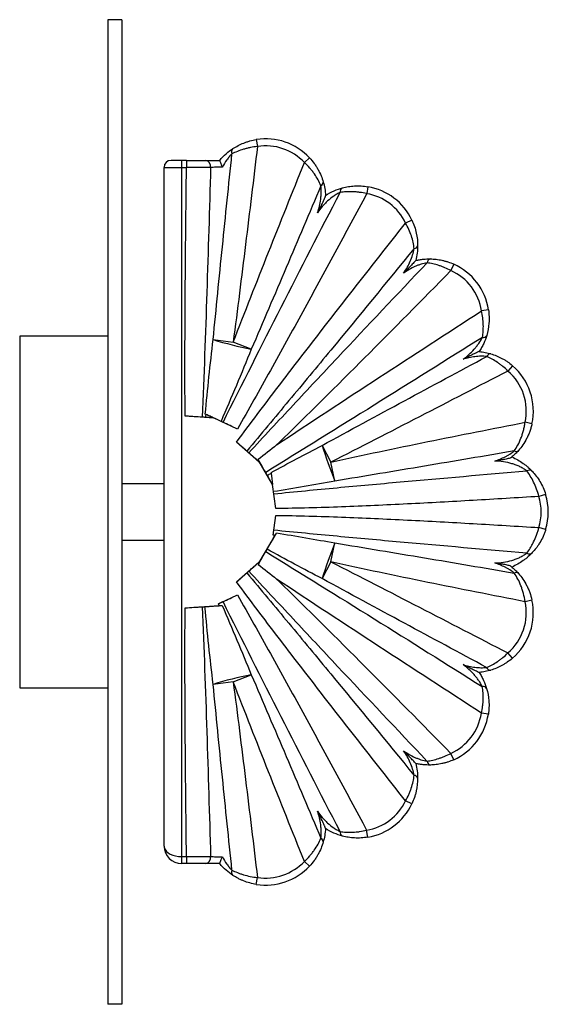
# Paper-space layout '_Izquierda' of a CAD drawing. Header units: millimetres. Extents: x 75 to 225, y -142 to 138.
import ezdxf

# ---------------------------------------------------------------- set-up
doc = ezdxf.new("R2010")
doc.units = ezdxf.units.MM

psp = doc.layouts.new('_Izquierda')

# ---------------------------------------------------------------- linework, layer by layer
at = {"color": 7, "linetype": 'Continuous', "lineweight": 25}
for p, q in [((100, 138.08), (100, -141.92)), ((104, 138.08), (100, 138.08)), ((104, 138.08), (104, -141.92)), ((142.22, 103.99), (142.54, 102.02)), ((122.37, 98.08), (118, 98.08)), ((121, 98.08), (121, -101.92)), ((122.37, 98.08), (122.37, 96.08)), ((127.87, 98.08), (131.84, 98.08)), ((157.33, 98.8), (155.87, 97.44)), ((116, 96.08), (122.37, 96.08)), ((116, -96.92), (116, 96.08)), ((173.92, 90.58), (173.58, 88.61)), ((186.43, 81.09), (184.62, 80.23)), ((198.33, 68.56), (197.51, 66.74)), ((208.17, 55.58), (206.19, 55.28)), ((100, 48.08), (75, 48.08)), ((75, 48.08), (75, -51.92)), ((129.96, 47.11), (135.65, 46.37)), ((140.79, 44.37), (135.65, 46.37)), ((215.01, 39.69), (213.71, 38.18)), ((130.1, 24.82), (121.99, 25.35)), ((127.93, 25.84), (127.72, 25.94)), ((136.85, 21.66), (130.1, 24.82)), ((130.1, 24.82), (130.1, 24.82)), ((220.54, 23.16), (218.59, 23.59)), ((142.98, 12.36), (136.62, 17.95)), ((160.93, 17.03), (163.36, 12.25)), ((143.06, 12.44), (142.98, 12.36)), ((146.86, 5.91), (143.06, 12.44)), ((164.56, 6.89), (163.36, 12.25)), ((146.42, 9.29), (146.44, 9.11)), ((116, 6.08), (104, 6.08)), ((146.86, 5.91), (146.86, 5.92)), ((147.74, -0.94), (146.86, 5.91)), ((224.41, 3.1), (222.5, 2.51)), ((147.02, -8.51), (147.74, -2.9)), ((224.41, -6.93), (222.5, -6.34)), ((104, -9.92), (116, -9.92)), ((143.06, -16.27), (147.53, -8.59)), ((163.36, -16.08), (164.56, -10.72)), ((136.62, -21.79), (142.98, -16.19)), ((142.98, -16.19), (143.06, -16.27)), ((163.36, -16.08), (160.93, -20.86)), ((131.46, -28.01), (136.85, -25.49)), ((220.53, -26.99), (218.57, -27.42)), ((121.99, -29.19), (131.68, -28.55)), ((131.68, -28.55), (131.46, -28.01)), ((214.99, -43.52), (213.69, -42)), ((135.65, -50.2), (129.96, -50.94)), ((135.65, -50.2), (140.79, -48.21)), ((75, -51.92), (100, -51.92)), ((208.14, -59.4), (206.17, -59.1)), ((198.31, -72.37), (197.49, -70.55)), ((186.41, -84.9), (184.61, -84.05)), ((173.91, -94.39), (173.57, -92.42)), ((121, -99.92), (122.37, -99.92)), ((122.37, -99.92), (122.37, -101.92)), ((122.37, -101.92), (121, -101.92)), ((131.84, -101.92), (127.87, -101.92)), ((157.33, -102.63), (155.87, -101.26)), ((142.22, -107.82), (142.54, -105.85)), ((104, -141.92), (100, -141.92))]:
    psp.add_line(p, q, dxfattribs=at)
at = {"color": 7, "linetype": 'Continuous', "lineweight": 25, "flags": 128}
for points in [[(147.53, -8.59), (147.29, -8.55), (147.02, -8.51)], [(131.68, -28.55), (131.67, -28.55), (131.69, -28.55), (131.76, -28.55), (131.86, -28.54), (131.99, -28.54), (132.15, -28.53), (132.34, -28.51), (132.54, -28.5)], [(116, -96.92), (116.08, -97.44), (116.3, -97.94), (116.67, -98.42), (117.17, -98.84), (117.79, -99.21), (118.5, -99.51), (119.29, -99.74), (120.13, -99.87), (121, -99.92)]]:
    psp.add_lwpolyline(points, dxfattribs=at)
at = {"color": 7, "linetype": 'Continuous', "lineweight": 25}
for centre, radius, start, end in [((144.9, 87.21), 17, 43.005, 99.0675), ((136.49, 100.47), 1.31, 133.7247, 205.1744), ((144.9, 87.21), 15, 43.005, 99.0675), ((118, 96.08), 2, 90, 180), ((127.48, 96.34), 1.78, 351.1028, 77.3943), ((160.13, 91.86), 1.1, 293.8981, 2.7631), ((167.27, 89.12), 1.26, 116.2968, 187.1766), ((171.06, 73.82), 17, 25.3145, 80.3342), ((171.06, 73.82), 15, 25.3145, 80.3342), ((187, 74.11), 1.12, 273.6872, 342.9898), ((191.98, 68.84), 1.25, 103.6427, 175.0715), ((191.36, 53.05), 17, 8.5435, 65.7908), ((191.36, 53.05), 15, 8.5435, 65.7908), ((206.69, 48.88), 1.15, 258.2382, 328.174), ((162.39, 152.93), 110.68, 252.9625, 258.749), ((208.81, 41.86), 1.21, 87.9903, 158.8035), ((203.93, 26.8), 17, 347.6476, 49.3394), ((203.93, 26.8), 15, 347.6476, 49.3394), ((268.3, 49.73), 112.25, 196.9371, 202.4363), ((215.99, 16.43), 1.11, 242.8387, 309.5262), ((219.76, 8.59), 1.37, 50.2849, 120.1433), ((208.17, -1.92), 17, 342.8404, 17.1481), ((208.17, -1.92), 15, 342.8404, 17.1481), ((135.03, -0.48), 14.91, 327.0138, 330.372), ((268.3, -53.56), 112.25, 157.563, 163.0622), ((219.76, -12.43), 1.37, 239.8463, 309.7003), ((215.99, -20.27), 1.11, 50.4141, 117.111), ((203.92, -30.62), 15, 310.6461, 12.3186), ((203.92, -30.62), 17, 310.6461, 12.3186), ((208.79, -45.69), 1.21, 201.1767, 271.9859), ((162.38, -156.76), 110.68, 101.2502, 107.0368), ((206.67, -52.71), 1.15, 31.7986, 101.7402), ((191.33, -56.87), 15, 294.2209, 351.4405), ((191.33, -56.87), 17, 294.2209, 351.4405), ((191.96, -72.65), 1.25, 184.9405, 256.3741), ((186.98, -77.93), 1.12, 17.0246, 86.325), ((171.05, -77.63), 15, 279.6883, 334.6918), ((171.05, -77.63), 17, 279.6883, 334.6918), ((160.13, -95.69), 1.1, 357.2458, 66.1098), ((167.26, -92.94), 1.26, 172.8472, 243.7359), ((121, -96.92), 5, 180, 270), ((127.48, -100.18), 1.78, 282.6057, 8.8968), ((144.9, -91.03), 17, 260.9436, 316.9992), ((144.9, -91.03), 15, 260.9436, 316.9992), ((136.49, -104.3), 1.31, 154.8364, 226.2906)]:
    psp.add_arc(centre, radius, start, end, dxfattribs=at)
for points, knots in [([(135.58, 101.42), (136.03, 101.72), (136.51, 102), (137.53, 102.53), (138.06, 102.78), (138.91, 103.12), (139.2, 103.22), (139.78, 103.42), (140.08, 103.51), (140.98, 103.76), (141.59, 103.89), (142.22, 103.99)], [0, 0, 0, 0, 0.25, 0.25, 0.5, 0.5, 0.625, 0.625, 0.75, 0.75, 1, 1, 1, 1]), ([(131.84, 98.08), (132.4, 98.76), (133.02, 99.39), (134.3, 100.52), (134.95, 101.01), (135.58, 101.42)], [0, 0, 0, 0, 0.5, 0.5, 1, 1, 1, 1]), ([(142.54, 102.02), (141.85, 101.95), (141.18, 101.84), (140.2, 101.65), (139.87, 101.57), (139.23, 101.42), (138.92, 101.33), (137.99, 101.05), (137.41, 100.85), (136.3, 100.4), (135.78, 100.16), (135.3, 99.92)], [0, 0, 0, 0, 0.25, 0.25, 0.375, 0.375, 0.5, 0.5, 0.75, 0.75, 1, 1, 1, 1]), ([(142.54, 102.02), (141.43, 92.74), (140.3, 83.46), (138.02, 64.91), (136.85, 55.64), (135.65, 46.37)], [0, 0, 0, 0, 0.5, 0.5, 1, 1, 1, 1]), ([(122.37, 98.08), (122.88, 98.08), (123.39, 98.08), (124.38, 98.08), (124.86, 98.08), (125.81, 98.08), (126.7, 98.08), (127.5, 98.08), (127.87, 98.08)], [0, 0, 0, 0, 0.25, 0.25, 0.5, 0.5, 0.75, 1, 1, 1, 1]), ([(129.96, 47.11), (130.82, 55.91), (131.7, 64.71), (133.48, 82.31), (134.39, 91.12), (135.3, 99.92)], [0, 0, 0, 0, 0.5, 0.5, 1, 1, 1, 1]), ([(131.84, 98.08), (131.83, 98.07), (131.83, 98.06), (131.84, 98), (131.86, 97.95), (131.91, 97.79), (131.96, 97.64), (132.1, 97.28), (132.19, 97.07), (132.37, 96.64), (132.47, 96.4), (132.57, 96.17)], [0, 0, 0, 0, 0.125, 0.125, 0.25, 0.25, 0.5, 0.5, 0.75, 0.75, 1, 1, 1, 1]), ([(135.3, 99.92), (135.05, 99.67), (134.8, 99.41), (134.3, 98.84), (134.05, 98.53), (133.36, 97.57), (132.94, 96.89), (132.57, 96.17)], [0, 0, 0, 0, 0.25, 0.25, 0.5, 0.5, 1, 1, 1, 1]), ([(157.33, 98.8), (157.81, 98.29), (158.25, 97.75), (158.86, 96.92), (159.05, 96.63), (159.42, 96.06), (159.59, 95.76), (160.08, 94.89), (160.37, 94.3), (160.86, 93.11), (161.06, 92.52), (161.24, 91.92)], [0, 0, 0, 0, 0.25, 0.25, 0.375, 0.375, 0.5, 0.5, 0.75, 0.75, 1, 1, 1, 1]), ([(121.99, 25.35), (121.95, 31.25), (121.94, 37.14), (121.96, 48.93), (121.99, 54.83), (122.11, 72.51), (122.23, 84.3), (122.37, 96.08)], [0, 0, 0, 0, 0.25, 0.25, 0.5, 0.5, 1, 1, 1, 1]), ([(129.24, 96.07), (128.78, 96.07), (127.78, 96.07), (126.67, 96.07), (125.48, 96.08), (124.88, 96.08), (123.95, 96.08), (123.64, 96.08), (123.01, 96.08), (122.69, 96.08), (122.37, 96.08)], [0, 0, 0, 0, 0.25, 0.5, 0.5, 0.75, 0.75, 0.875, 0.875, 1, 1, 1, 1]), ([(129.24, 96.07), (128.9, 84.23), (128.54, 72.39), (127.76, 48.71), (127.35, 36.88), (126.88, 25.04)], [0, 0, 0, 0, 0.5, 0.5, 1, 1, 1, 1]), ([(132.57, 96.17), (132.27, 96.16), (131.97, 96.15), (131.37, 96.13), (131.07, 96.12), (130.5, 96.1), (130.23, 96.1), (129.7, 96.08), (129.46, 96.07), (129.24, 96.07)], [0, 0, 0, 0, 0.25, 0.25, 0.5, 0.5, 0.75, 0.75, 1, 1, 1, 1]), ([(135.65, 46.37), (138.96, 54.9), (142.31, 63.42), (149.06, 80.44), (152.46, 88.94), (155.87, 97.44)], [0, 0, 0, 0, 0.5, 0.5, 1, 1, 1, 1]), ([(160.58, 90.85), (160.35, 91.42), (160.08, 91.99), (159.45, 93.11), (159.1, 93.68), (158.51, 94.52), (158.3, 94.8), (157.86, 95.35), (157.63, 95.62), (156.92, 96.43), (156.41, 96.94), (155.87, 97.44)], [0, 0, 0, 0, 0.25, 0.25, 0.5, 0.5, 0.625, 0.625, 0.75, 0.75, 1, 1, 1, 1]), ([(160.58, 90.85), (157.3, 83.1), (154.02, 75.35), (147.43, 59.85), (144.12, 52.11), (140.79, 44.37)], [0, 0, 0, 0, 0.5, 0.5, 1, 1, 1, 1]), ([(159.61, 83.16), (159.82, 83.79), (160, 84.42), (160.31, 85.71), (160.43, 86.35), (160.55, 87.33), (160.59, 87.66), (160.64, 88.31), (160.65, 88.64), (160.67, 89.61), (160.64, 90.25), (160.58, 90.85)], [0, 0, 0, 0, 0.25, 0.25, 0.5, 0.5, 0.625, 0.625, 0.75, 0.75, 1, 1, 1, 1]), ([(161.24, 91.92), (161.41, 91.33), (161.55, 90.71), (161.77, 89.43), (161.84, 88.77), (161.88, 88.09)], [0, 0, 0, 0, 0.5, 0.5, 1, 1, 1, 1]), ([(161.88, 88.12), (162.66, 88.62), (163.47, 89.05), (165.12, 89.77), (165.94, 90.05), (166.71, 90.25)], [0, 0, 0, 0, 0.5, 0.5, 1, 1, 1, 1]), ([(166.71, 90.25), (167.24, 90.39), (167.8, 90.51), (168.94, 90.7), (169.53, 90.76), (170.45, 90.81), (170.76, 90.82), (171.39, 90.82), (171.7, 90.81), (172.65, 90.76), (173.28, 90.69), (173.92, 90.58)], [0, 0, 0, 0, 0.25, 0.25, 0.5, 0.5, 0.625, 0.625, 0.75, 0.75, 1, 1, 1, 1]), ([(132.76, 23.58), (138.22, 34.52), (143.75, 45.42), (154.85, 67.21), (160.42, 78.09), (166.02, 88.97)], [0, 0, 0, 0, 0.5, 0.5, 1, 1, 1, 1]), ([(173.58, 88.61), (167.56, 77.39), (161.51, 66.2), (152.36, 49.44), (149.3, 43.86), (143.12, 32.74), (140.01, 27.18), (136.85, 21.66)], [0, 0, 0, 0, 0.5, 0.5, 0.75, 0.75, 1, 1, 1, 1]), ([(166.02, 88.97), (165.72, 88.82), (165.42, 88.66), (164.81, 88.31), (164.51, 88.12), (163.6, 87.49), (163.03, 87.03), (162.21, 86.28), (161.95, 86.02), (161.43, 85.48), (161.19, 85.21), (160.47, 84.36), (160.02, 83.78), (159.61, 83.16)], [0, 0, 0, 0, 0.125, 0.125, 0.25, 0.25, 0.5, 0.5, 0.625, 0.625, 0.75, 0.75, 1, 1, 1, 1]), ([(161.88, 88.09), (161.88, 88.07), (161.87, 88.02), (161.83, 87.9), (161.8, 87.83), (161.74, 87.66), (161.7, 87.56), (161.62, 87.37), (161.57, 87.27), (161.43, 86.95), (161.34, 86.74), (161.13, 86.3), (161.03, 86.08), (160.71, 85.41), (160.49, 84.96), (160.16, 84.29), (160.05, 84.06), (159.83, 83.61), (159.72, 83.39), (159.61, 83.16)], [0, 0, 0, 0, 0.0625, 0.0625, 0.125, 0.125, 0.1875, 0.1875, 0.25, 0.25, 0.375, 0.375, 0.5, 0.5, 0.75, 0.75, 0.875, 0.875, 1, 1, 1, 1]), ([(173.58, 88.61), (172.91, 88.76), (172.24, 88.89), (171.25, 89.02), (170.92, 89.06), (170.26, 89.12), (169.93, 89.14), (168.96, 89.18), (168.34, 89.17), (167.14, 89.11), (166.56, 89.05), (166.02, 88.97)], [0, 0, 0, 0, 0.25, 0.25, 0.375, 0.375, 0.5, 0.5, 0.75, 0.75, 1, 1, 1, 1]), ([(136.62, 17.95), (138.56, 20.59), (140.52, 23.22), (144.46, 28.46), (146.44, 31.07), (152.39, 38.89), (156.39, 44.08), (168.43, 59.62), (176.52, 69.93), (184.62, 80.23)], [0, 0, 0, 0, 0.125, 0.125, 0.25, 0.25, 0.5, 0.5, 1, 1, 1, 1]), ([(187.07, 73), (187, 73.59), (186.91, 74.18), (186.64, 75.37), (186.48, 75.97), (186.07, 77.19), (185.83, 77.82), (185.28, 79.04), (184.97, 79.64), (184.62, 80.23)], [0, 0, 0, 0, 0.25, 0.25, 0.5, 0.5, 0.75, 0.75, 1, 1, 1, 1]), ([(186.43, 81.09), (186.71, 80.49), (186.96, 79.89), (187.37, 78.66), (187.54, 78.04), (187.94, 76.19), (188.06, 74.98), (188.06, 73.79)], [0, 0, 0, 0, 0.25, 0.25, 0.5, 0.5, 1, 1, 1, 1]), ([(187.07, 73), (179.19, 63.36), (171.3, 53.74), (159.42, 39.33), (155.45, 34.54), (147.5, 24.96), (143.52, 20.18), (139.52, 15.41)], [0, 0, 0, 0, 0.5, 0.5, 0.75, 0.75, 1, 1, 1, 1]), ([(184.08, 66.01), (184.45, 66.54), (184.79, 67.09), (185.42, 68.22), (185.7, 68.79), (186.21, 69.97), (186.44, 70.58), (186.81, 71.79), (186.96, 72.4), (187.07, 73)], [0, 0, 0, 0, 0.25, 0.25, 0.5, 0.5, 0.75, 0.75, 1, 1, 1, 1]), ([(188.06, 73.79), (188.06, 73.12), (188.02, 72.43), (187.85, 71.03), (187.71, 70.32), (187.53, 69.62)], [0, 0, 0, 0, 0.5, 0.5, 1, 1, 1, 1]), ([(187.54, 69.62), (187.89, 69.7), (188.24, 69.77), (188.95, 69.89), (189.31, 69.93), (190.36, 70.04), (191.03, 70.06), (191.68, 70.05)], [0, 0, 0, 0, 0.25, 0.25, 0.5, 0.5, 1, 1, 1, 1]), ([(191.68, 70.05), (192.21, 70.04), (192.75, 70.01), (193.85, 69.88), (194.4, 69.79), (195.25, 69.61), (195.53, 69.54), (196.1, 69.38), (196.38, 69.3), (197.22, 69.02), (197.78, 68.81), (198.33, 68.56)], [0, 0, 0, 0, 0.25, 0.25, 0.5, 0.5, 0.625, 0.625, 0.75, 0.75, 1, 1, 1, 1]), ([(140.09, 14.91), (144.27, 19.44), (148.47, 23.97), (156.89, 33), (161.11, 37.5), (173.78, 51), (182.25, 59.98), (190.73, 68.95)], [0, 0, 0, 0, 0.25, 0.25, 0.5, 0.5, 1, 1, 1, 1]), ([(187.53, 69.62), (187.53, 69.6), (187.46, 69.52), (187.26, 69.3), (187.12, 69.16), (186.84, 68.86), (186.68, 68.7), (186.37, 68.37), (186.21, 68.2), (185.73, 67.7), (185.4, 67.37), (184.74, 66.69), (184.42, 66.35), (184.08, 66.01)], [0, 0, 0, 0, 0.125, 0.125, 0.25, 0.25, 0.375, 0.375, 0.5, 0.5, 0.75, 0.75, 1, 1, 1, 1]), ([(190.73, 68.95), (190.18, 68.85), (189.6, 68.71), (188.73, 68.44), (188.43, 68.34), (187.86, 68.12), (187.57, 68.01), (186.73, 67.63), (186.18, 67.34), (185.11, 66.71), (184.59, 66.37), (184.08, 66.01)], [0, 0, 0, 0, 0.25, 0.25, 0.375, 0.375, 0.5, 0.5, 0.75, 0.75, 1, 1, 1, 1]), ([(197.51, 66.74), (196.94, 67.04), (196.37, 67.31), (195.51, 67.67), (195.22, 67.79), (194.64, 68), (194.35, 68.1), (193.49, 68.38), (192.92, 68.53), (191.81, 68.78), (191.26, 68.88), (190.73, 68.95)], [0, 0, 0, 0, 0.25, 0.25, 0.375, 0.375, 0.5, 0.5, 0.75, 0.75, 1, 1, 1, 1]), ([(197.51, 66.74), (189.33, 58.41), (181.13, 50.1), (168.77, 37.69), (164.64, 33.56), (156.36, 25.35), (152.2, 21.25), (148, 17.19)], [0, 0, 0, 0, 0.5, 0.5, 0.75, 0.75, 1, 1, 1, 1]), ([(148, 17.19), (157.66, 23.6), (167.35, 29.97), (186.75, 42.65), (196.47, 48.97), (206.19, 55.28)], [0, 0, 0, 0, 0.5, 0.5, 1, 1, 1, 1]), ([(206.46, 47.75), (206.56, 48.32), (206.63, 48.9), (206.71, 50.1), (206.73, 50.72), (206.69, 51.99), (206.63, 52.65), (206.46, 53.96), (206.34, 54.62), (206.19, 55.28)], [0, 0, 0, 0, 0.25, 0.25, 0.5, 0.5, 0.75, 0.75, 1, 1, 1, 1]), ([(208.17, 55.58), (208.27, 54.94), (208.32, 54.3), (208.37, 53.04), (208.36, 52.4), (208.22, 50.55), (208, 49.39), (207.67, 48.28)], [0, 0, 0, 0, 0.25, 0.25, 0.5, 0.5, 1, 1, 1, 1]), ([(206.46, 47.75), (196.22, 41.31), (185.97, 34.89), (165.45, 22.07), (155.18, 15.69), (144.89, 9.35)], [0, 0, 0, 0, 0.5, 0.5, 1, 1, 1, 1]), ([(200.97, 41.5), (201.54, 41.92), (202.09, 42.37), (203.14, 43.32), (203.64, 43.82), (204.34, 44.61), (204.57, 44.88), (205, 45.43), (205.21, 45.72), (205.81, 46.58), (206.16, 47.17), (206.46, 47.75)], [0, 0, 0, 0, 0.25, 0.25, 0.5, 0.5, 0.625, 0.625, 0.75, 0.75, 1, 1, 1, 1]), ([(207.67, 48.28), (207.45, 47.52), (207.17, 46.75), (206.64, 45.59), (206.45, 45.21), (206.03, 44.45), (205.8, 44.08), (205.57, 43.72)], [0, 0, 0, 0, 0.5, 0.5, 0.75, 0.75, 1, 1, 1, 1]), ([(205.56, 43.72), (205.54, 43.72), (205.43, 43.68), (205.14, 43.56), (204.95, 43.48), (204.57, 43.3), (204.36, 43.2), (203.95, 43), (203.74, 42.9), (203.1, 42.58), (202.68, 42.37), (201.83, 41.93), (201.4, 41.72), (200.97, 41.5)], [0, 0, 0, 0, 0.125, 0.125, 0.25, 0.25, 0.375, 0.375, 0.5, 0.5, 0.75, 0.75, 1, 1, 1, 1]), ([(207.68, 42.3), (207.15, 42.35), (206.6, 42.38), (205.48, 42.36), (204.9, 42.32), (203.77, 42.18), (203.2, 42.08), (202.08, 41.83), (201.52, 41.67), (200.97, 41.5)], [0, 0, 0, 0, 0.25, 0.25, 0.5, 0.5, 0.75, 0.75, 1, 1, 1, 1]), ([(205.56, 43.72), (206.14, 43.66), (206.71, 43.58), (207.81, 43.36), (208.34, 43.22), (208.85, 43.07)], [0, 0, 0, 0, 0.5, 0.5, 1, 1, 1, 1]), ([(213.71, 38.18), (213.24, 38.64), (212.76, 39.07), (212.02, 39.68), (211.77, 39.88), (211.26, 40.26), (211.01, 40.44), (210.24, 40.96), (209.72, 41.27), (208.7, 41.83), (208.19, 42.08), (207.68, 42.3)], [0, 0, 0, 0, 0.25, 0.25, 0.375, 0.375, 0.5, 0.5, 0.75, 0.75, 1, 1, 1, 1]), ([(208.85, 43.07), (209.38, 42.91), (209.9, 42.72), (210.96, 42.29), (211.48, 42.04), (212.27, 41.62), (212.53, 41.47), (213.04, 41.15), (213.3, 40.99), (214.05, 40.47), (214.54, 40.1), (215.01, 39.69)], [0, 0, 0, 0, 0.25, 0.25, 0.5, 0.5, 0.625, 0.625, 0.75, 0.75, 1, 1, 1, 1]), ([(213.71, 38.18), (205.33, 33.83), (196.95, 29.49), (180.17, 20.84), (171.77, 16.53), (163.36, 12.25)], [0, 0, 0, 0, 0.5, 0.5, 1, 1, 1, 1]), ([(126.88, 25.04), (126.13, 25.09), (125.34, 25.14), (124.11, 25.22), (123.69, 25.24), (122.84, 25.3), (122.42, 25.33), (121.99, 25.35)], [0, 0, 0, 0, 0.5, 0.5, 0.75, 0.75, 1, 1, 1, 1]), ([(132.19, 23.85), (131.44, 24.2), (130.69, 24.55), (129.57, 25.07), (129.19, 25.25), (128.45, 25.6), (128.08, 25.77), (127.72, 25.94)], [0, 0, 0, 0, 0.5, 0.5, 0.75, 0.75, 1, 1, 1, 1]), ([(127.85, 24.98), (127.7, 24.99), (127.53, 25), (127.19, 25.02), (127.02, 25.03), (126.88, 25.04)], [0, 0, 0, 0, 0.5, 0.5, 1, 1, 1, 1]), ([(130.1, 24.82), (129.71, 24.85), (129.32, 24.88), (128.57, 24.93), (128.21, 24.95), (127.85, 24.98)], [0, 0, 0, 0, 0.5, 0.5, 1, 1, 1, 1]), ([(132.76, 23.58), (132.68, 23.62), (132.58, 23.67), (132.38, 23.76), (132.28, 23.81), (132.19, 23.85)], [0, 0, 0, 0, 0.5, 0.5, 1, 1, 1, 1]), ([(136.85, 21.66), (136.14, 21.99), (135.44, 22.32), (134.07, 22.96), (133.4, 23.28), (132.76, 23.58)], [0, 0, 0, 0, 0.5, 0.5, 1, 1, 1, 1]), ([(163.36, 12.25), (167.95, 13.27), (172.54, 14.26), (181.73, 16.2), (186.34, 17.15), (200.15, 19.96), (209.36, 21.79), (218.59, 23.59)], [0, 0, 0, 0, 0.25, 0.25, 0.5, 0.5, 1, 1, 1, 1]), ([(215.48, 15.44), (215.85, 15.97), (216.2, 16.53), (216.84, 17.74), (217.14, 18.38), (217.55, 19.42), (217.68, 19.78), (217.91, 20.51), (218.02, 20.88), (218.22, 21.63), (218.31, 22.01), (218.46, 22.79), (218.53, 23.19), (218.59, 23.59)], [0, 0, 0, 0, 0.25, 0.25, 0.5, 0.5, 0.625, 0.625, 0.75, 0.75, 0.875, 0.875, 1, 1, 1, 1]), ([(220.54, 23.16), (220.46, 22.79), (220.36, 22.42), (220.15, 21.69), (220.03, 21.33), (219.78, 20.63), (219.64, 20.29), (219.35, 19.62), (219.19, 19.28), (218.69, 18.32), (218.32, 17.72), (217.55, 16.59), (217.14, 16.07), (216.7, 15.57)], [0, 0, 0, 0, 0.125, 0.125, 0.25, 0.25, 0.375, 0.375, 0.5, 0.5, 0.75, 0.75, 1, 1, 1, 1]), ([(139.52, 15.41), (139.05, 15.82), (138.58, 16.23), (137.86, 16.87), (137.61, 17.08), (137.12, 17.51), (136.87, 17.73), (136.62, 17.95)], [0, 0, 0, 0, 0.5, 0.5, 0.75, 0.75, 1, 1, 1, 1]), ([(140.09, 14.91), (140, 14.99), (139.9, 15.07), (139.71, 15.25), (139.61, 15.33), (139.52, 15.41)], [0, 0, 0, 0, 0.5, 0.5, 1, 1, 1, 1]), ([(142.98, 12.36), (142.48, 12.79), (141.99, 13.23), (141.27, 13.87), (141.03, 14.08), (140.56, 14.5), (140.32, 14.7), (140.09, 14.91)], [0, 0, 0, 0, 0.5, 0.5, 0.75, 0.75, 1, 1, 1, 1]), ([(215.48, 15.44), (207, 13.99), (198.51, 12.55), (181.54, 9.69), (173.05, 8.27), (164.56, 6.89)], [0, 0, 0, 0, 0.5, 0.5, 1, 1, 1, 1]), ([(209.96, 12.57), (210.47, 12.73), (210.97, 12.92), (211.95, 13.32), (212.43, 13.55), (213.14, 13.91), (213.37, 14.04), (213.82, 14.3), (214.05, 14.44), (214.7, 14.85), (215.11, 15.15), (215.48, 15.44)], [0, 0, 0, 0, 0.25, 0.25, 0.5, 0.5, 0.625, 0.625, 0.75, 0.75, 1, 1, 1, 1]), ([(216.7, 15.57), (216.41, 15.24), (216.1, 14.91), (215.42, 14.25), (215.05, 13.93), (214.67, 13.62)], [0, 0, 0, 0, 0.5, 0.5, 1, 1, 1, 1]), ([(144.89, 9.35), (144.55, 9.91), (144.21, 10.49), (143.5, 11.7), (143.12, 12.33), (142.75, 12.97)], [0, 0, 0, 0, 0.5, 0.5, 1, 1, 1, 1]), ([(214.67, 13.62), (214.63, 13.58), (214.58, 13.55), (214.45, 13.49), (214.38, 13.46), (214.14, 13.37), (213.95, 13.31), (213.57, 13.21), (213.37, 13.16), (212.96, 13.07), (212.75, 13.03), (212.11, 12.91), (211.69, 12.84), (210.83, 12.7), (210.4, 12.63), (209.96, 12.57)], [0, 0, 0, 0, 0.0625, 0.0625, 0.125, 0.125, 0.25, 0.25, 0.375, 0.375, 0.5, 0.5, 0.75, 0.75, 1, 1, 1, 1]), ([(219.08, 9.77), (218.8, 9.98), (218.5, 10.18), (217.84, 10.58), (217.49, 10.77), (216.76, 11.12), (216.39, 11.29), (215.62, 11.58), (215.23, 11.71), (214.04, 12.06), (213.24, 12.24), (211.61, 12.48), (210.79, 12.55), (209.96, 12.57)], [0, 0, 0, 0, 0.125, 0.125, 0.25, 0.25, 0.375, 0.375, 0.5, 0.5, 0.75, 0.75, 1, 1, 1, 1]), ([(214.67, 13.62), (214.71, 13.65), (214.75, 13.68), (214.8, 13.72), (214.81, 13.73), (214.81, 13.73)], [0, 0, 0, 0, 0.5, 0.5, 1, 1, 1, 1]), ([(214.81, 13.73), (215.39, 13.49), (215.96, 13.21), (217.05, 12.59), (217.58, 12.26), (218.32, 11.73), (218.56, 11.54), (219.03, 11.17), (219.26, 10.97), (219.91, 10.4), (220.29, 10.01), (220.64, 9.64)], [0, 0, 0, 0, 0.25, 0.25, 0.5, 0.5, 0.625, 0.625, 0.75, 0.75, 1, 1, 1, 1]), ([(145.37, 8.52), (145.3, 8.65), (145.21, 8.79), (145.04, 9.08), (144.96, 9.22), (144.89, 9.35)], [0, 0, 0, 0, 0.5, 0.5, 1, 1, 1, 1]), ([(146.86, 5.92), (146.6, 6.37), (146.34, 6.81), (145.84, 7.69), (145.6, 8.11), (145.37, 8.52)], [0, 0, 0, 0, 0.5, 0.5, 1, 1, 1, 1]), ([(147.19, 3.26), (153.18, 3.86), (159.16, 4.44), (171.14, 5.56), (177.13, 6.1), (195.1, 7.71), (207.09, 8.75), (219.08, 9.77)], [0, 0, 0, 0, 0.25, 0.25, 0.5, 0.5, 1, 1, 1, 1]), ([(222.5, 2.51), (222.31, 3.24), (222.09, 3.94), (221.59, 5.3), (221.31, 5.97), (220.71, 7.2), (220.39, 7.78), (219.74, 8.85), (219.4, 9.34), (219.08, 9.77)], [0, 0, 0, 0, 0.25, 0.25, 0.5, 0.5, 0.75, 0.75, 1, 1, 1, 1]), ([(220.64, 9.64), (221.01, 9.24), (221.38, 8.8), (222.11, 7.84), (222.46, 7.32), (223.12, 6.21), (223.42, 5.62), (223.97, 4.39), (224.21, 3.76), (224.41, 3.1)], [0, 0, 0, 0, 0.25, 0.25, 0.5, 0.5, 0.75, 0.75, 1, 1, 1, 1]), ([(164.56, 6.89), (161.65, 6.36), (158.75, 5.84), (152.93, 4.84), (150.03, 4.35), (147.12, 3.87)], [0, 0, 0, 0, 0.5, 0.5, 1, 1, 1, 1]), ([(222.5, 2.51), (216.28, 2.12), (210.05, 1.74), (197.6, 1.02), (191.37, 0.68), (178.91, 0.05), (172.68, -0.24), (163.33, -0.58), (160.21, -0.69), (153.98, -0.85), (150.86, -0.91), (147.74, -0.94)], [0, 0, 0, 0, 0.25, 0.25, 0.5, 0.5, 0.75, 0.75, 0.875, 0.875, 1, 1, 1, 1]), ([(147.74, -2.9), (150.86, -2.92), (153.98, -2.98), (160.21, -3.15), (163.33, -3.25), (172.68, -3.6), (178.91, -3.88), (191.37, -4.51), (197.6, -4.85), (210.05, -5.57), (216.28, -5.95), (222.5, -6.34)], [0, 0, 0, 0, 0.125, 0.125, 0.25, 0.25, 0.5, 0.5, 0.75, 0.75, 1, 1, 1, 1]), ([(145.28, -12.5), (145.72, -11.74), (146.16, -10.97), (146.85, -9.79), (147.08, -9.4), (147.54, -8.61), (147.76, -8.23), (147.99, -7.85)], [0, 0, 0, 0, 0.5, 0.5, 0.75, 0.75, 1, 1, 1, 1]), ([(219.07, -13.61), (207.09, -12.58), (195.1, -11.55), (177.13, -9.94), (171.14, -9.39), (159.16, -8.27), (153.18, -7.7), (147.19, -7.1)], [0, 0, 0, 0, 0.5, 0.5, 0.75, 0.75, 1, 1, 1, 1]), ([(219.07, -13.61), (219.4, -13.17), (219.73, -12.69), (220.22, -11.89), (220.38, -11.62), (220.7, -11.04), (220.85, -10.74), (221.3, -9.81), (221.58, -9.16), (221.96, -8.13), (222.08, -7.78), (222.31, -7.07), (222.41, -6.71), (222.5, -6.34)], [0, 0, 0, 0, 0.25, 0.25, 0.375, 0.375, 0.5, 0.5, 0.75, 0.75, 0.875, 0.875, 1, 1, 1, 1]), ([(224.41, -6.93), (224.31, -7.26), (224.2, -7.59), (223.96, -8.23), (223.83, -8.55), (223.42, -9.47), (223.11, -10.05), (222.62, -10.88), (222.44, -11.16), (222.09, -11.67), (221.92, -11.92), (221.38, -12.64), (221, -13.08), (220.63, -13.48)], [0, 0, 0, 0, 0.125, 0.125, 0.25, 0.25, 0.5, 0.5, 0.625, 0.625, 0.75, 0.75, 1, 1, 1, 1]), ([(164.56, -10.72), (173.05, -12.11), (181.54, -13.52), (198.51, -16.38), (207, -17.82), (215.48, -19.28)], [0, 0, 0, 0, 0.5, 0.5, 1, 1, 1, 1]), ([(142.75, -16.8), (143.12, -16.17), (143.49, -15.55), (144.02, -14.64), (144.2, -14.33), (144.55, -13.75), (144.72, -13.46), (144.89, -13.18)], [0, 0, 0, 0, 0.5, 0.5, 0.75, 0.75, 1, 1, 1, 1]), ([(144.89, -13.18), (144.95, -13.08), (145.01, -12.96), (145.15, -12.73), (145.22, -12.61), (145.28, -12.5)], [0, 0, 0, 0, 0.5, 0.5, 1, 1, 1, 1]), ([(144.89, -13.18), (155.18, -19.52), (165.45, -25.9), (185.96, -38.71), (196.2, -45.14), (206.43, -51.58)], [0, 0, 0, 0, 0.5, 0.5, 1, 1, 1, 1]), ([(209.97, -16.4), (210.79, -16.38), (211.61, -16.31), (213.24, -16.07), (214.04, -15.9), (215.23, -15.55), (215.62, -15.41), (216.39, -15.12), (216.76, -14.96), (217.49, -14.6), (217.84, -14.41), (218.5, -14.01), (218.8, -13.81), (219.07, -13.61)], [0, 0, 0, 0, 0.25, 0.25, 0.5, 0.5, 0.625, 0.625, 0.75, 0.75, 0.875, 0.875, 1, 1, 1, 1]), ([(220.63, -13.48), (220.29, -13.85), (219.9, -14.23), (219.26, -14.81), (219.03, -15), (218.56, -15.38), (218.32, -15.56), (217.57, -16.09), (217.05, -16.43), (215.95, -17.04), (215.39, -17.32), (214.81, -17.57)], [0, 0, 0, 0, 0.25, 0.25, 0.375, 0.375, 0.5, 0.5, 0.75, 0.75, 1, 1, 1, 1]), ([(140.09, -18.74), (140.55, -18.33), (141.02, -17.92), (141.74, -17.28), (141.99, -17.06), (142.48, -16.63), (142.73, -16.41), (142.98, -16.19)], [0, 0, 0, 0, 0.5, 0.5, 0.75, 0.75, 1, 1, 1, 1]), ([(163.36, -16.08), (171.77, -20.36), (180.16, -24.67), (196.94, -33.32), (205.32, -37.66), (213.69, -42)], [0, 0, 0, 0, 0.5, 0.5, 1, 1, 1, 1]), ([(218.57, -27.42), (209.35, -25.62), (200.14, -23.8), (186.33, -20.98), (181.73, -20.03), (172.54, -18.09), (167.95, -17.1), (163.36, -16.08)], [0, 0, 0, 0, 0.5, 0.5, 0.75, 0.75, 1, 1, 1, 1]), ([(215.48, -19.28), (215.1, -18.98), (214.7, -18.69), (214.04, -18.27), (213.82, -18.13), (213.37, -17.87), (213.13, -17.74), (212.43, -17.38), (211.95, -17.16), (210.97, -16.75), (210.47, -16.57), (209.97, -16.4)], [0, 0, 0, 0, 0.25, 0.25, 0.375, 0.375, 0.5, 0.5, 0.75, 0.75, 1, 1, 1, 1]), ([(214.67, -17.45), (214.63, -17.42), (214.58, -17.39), (214.45, -17.32), (214.38, -17.29), (214.14, -17.2), (213.95, -17.15), (213.57, -17.04), (213.37, -17), (212.96, -16.91), (212.75, -16.86), (212.12, -16.74), (211.69, -16.67), (210.83, -16.53), (210.4, -16.47), (209.97, -16.4)], [0, 0, 0, 0, 0.0625, 0.0625, 0.125, 0.125, 0.25, 0.25, 0.375, 0.375, 0.5, 0.5, 0.75, 0.75, 1, 1, 1, 1]), ([(136.62, -21.79), (137.12, -21.35), (137.61, -20.92), (138.33, -20.28), (138.57, -20.07), (139.05, -19.66), (139.29, -19.45), (139.52, -19.25)], [0, 0, 0, 0, 0.5, 0.5, 0.75, 0.75, 1, 1, 1, 1]), ([(139.52, -19.25), (139.61, -19.17), (139.71, -19.08), (139.9, -18.91), (140, -18.82), (140.09, -18.74)], [0, 0, 0, 0, 0.5, 0.5, 1, 1, 1, 1]), ([(139.52, -19.25), (143.52, -24.01), (147.5, -28.79), (155.45, -38.36), (159.41, -43.16), (171.28, -57.56), (179.17, -67.18), (187.05, -76.81)], [0, 0, 0, 0, 0.25, 0.25, 0.5, 0.5, 1, 1, 1, 1]), ([(190.71, -72.76), (182.23, -63.8), (173.76, -54.82), (161.1, -41.33), (156.88, -36.82), (148.47, -27.8), (144.27, -23.28), (140.09, -18.74)], [0, 0, 0, 0, 0.5, 0.5, 0.75, 0.75, 1, 1, 1, 1]), ([(214.67, -17.45), (215.05, -17.76), (215.41, -18.09), (216.09, -18.75), (216.41, -19.08), (216.7, -19.41)], [0, 0, 0, 0, 0.5, 0.5, 1, 1, 1, 1]), ([(218.57, -27.42), (218.46, -26.62), (218.31, -25.85), (218.02, -24.73), (217.91, -24.36), (217.67, -23.63), (217.55, -23.27), (217.14, -22.23), (216.84, -21.58), (216.2, -20.37), (215.84, -19.8), (215.48, -19.28)], [0, 0, 0, 0, 0.25, 0.25, 0.375, 0.375, 0.5, 0.5, 0.75, 0.75, 1, 1, 1, 1]), ([(216.7, -19.41), (217.13, -19.9), (217.55, -20.44), (218.32, -21.57), (218.69, -22.17), (219.18, -23.13), (219.34, -23.46), (219.64, -24.14), (219.78, -24.48), (220.15, -25.53), (220.36, -26.25), (220.53, -26.99)], [0, 0, 0, 0, 0.25, 0.25, 0.5, 0.5, 0.625, 0.625, 0.75, 0.75, 1, 1, 1, 1]), ([(184.61, -84.05), (176.5, -73.75), (168.42, -63.44), (156.39, -47.9), (152.39, -42.71), (146.43, -34.9), (144.45, -32.29), (140.52, -27.05), (138.56, -24.43), (136.62, -21.79)], [0, 0, 0, 0, 0.5, 0.5, 0.75, 0.75, 0.875, 0.875, 1, 1, 1, 1]), ([(148, -21.02), (152.19, -25.08), (156.35, -29.18), (164.64, -37.39), (168.76, -41.52), (181.11, -53.92), (189.31, -62.22), (197.49, -70.55)], [0, 0, 0, 0, 0.25, 0.25, 0.5, 0.5, 1, 1, 1, 1]), ([(206.17, -59.1), (196.45, -52.79), (186.73, -46.48), (167.34, -33.79), (157.65, -27.43), (148, -21.02)], [0, 0, 0, 0, 0.5, 0.5, 1, 1, 1, 1]), ([(132.76, -27.41), (132.75, -27.42), (132.64, -27.47), (132.39, -27.59), (132.03, -27.76), (131.72, -27.9), (131.52, -27.99), (131.44, -28.03), (131.45, -28.02), (131.45, -28.02)], [0, 0, 0, 0, 0.016988, 0.209711, 0.402433, 0.595156, 0.787879, 0.980602, 1, 1, 1, 1]), ([(132.76, -27.41), (133.4, -27.11), (134.06, -26.8), (135.43, -26.16), (136.14, -25.83), (136.85, -25.49)], [0, 0, 0, 0, 0.5, 0.5, 1, 1, 1, 1]), ([(166.01, -92.78), (160.42, -81.91), (154.84, -71.03), (143.74, -49.25), (138.22, -38.35), (132.76, -27.41)], [0, 0, 0, 0, 0.5, 0.5, 1, 1, 1, 1]), ([(136.85, -25.49), (140.01, -31.02), (143.12, -36.57), (149.29, -47.69), (152.36, -53.27), (161.5, -70.02), (167.55, -81.21), (173.57, -92.42)], [0, 0, 0, 0, 0.25, 0.25, 0.5, 0.5, 1, 1, 1, 1]), ([(122.37, -99.92), (122.23, -88.13), (122.11, -76.34), (121.99, -58.66), (121.96, -52.77), (121.94, -40.98), (121.95, -35.08), (121.99, -29.19)], [0, 0, 0, 0, 0.5, 0.5, 0.75, 0.75, 1, 1, 1, 1]), ([(121.99, -29.19), (122.85, -29.13), (123.68, -29.08), (124.92, -29), (125.32, -28.97), (126.12, -28.92), (126.5, -28.9), (126.88, -28.88)], [0, 0, 0, 0, 0.5, 0.5, 0.75, 0.75, 1, 1, 1, 1]), ([(126.88, -28.88), (126.99, -28.87), (127.12, -28.86), (127.38, -28.84), (127.51, -28.84), (127.64, -28.83)], [0, 0, 0, 0, 0.5, 0.5, 1, 1, 1, 1]), ([(126.88, -28.88), (127.35, -40.71), (127.76, -52.55), (128.54, -76.22), (128.89, -88.06), (129.24, -99.9)], [0, 0, 0, 0, 0.5, 0.5, 1, 1, 1, 1]), ([(127.64, -28.83), (128.44, -28.77), (129.25, -28.72), (130.49, -28.64), (130.9, -28.61), (131.73, -28.55), (132.14, -28.53), (132.54, -28.5)], [0, 0, 0, 0, 0.5, 0.5, 0.75, 0.75, 1, 1, 1, 1]), ([(207.66, -46.12), (208.17, -45.91), (208.68, -45.66), (209.7, -45.1), (210.21, -44.79), (210.98, -44.27), (211.24, -44.09), (211.75, -43.71), (212, -43.51), (212.74, -42.9), (213.22, -42.47), (213.69, -42)], [0, 0, 0, 0, 0.25, 0.25, 0.5, 0.5, 0.625, 0.625, 0.75, 0.75, 1, 1, 1, 1]), ([(214.99, -43.52), (214.52, -43.93), (214.03, -44.3), (213.28, -44.82), (213.02, -44.98), (212.51, -45.3), (212.25, -45.45), (211.46, -45.87), (210.94, -46.12), (209.89, -46.55), (209.36, -46.74), (208.83, -46.9)], [0, 0, 0, 0, 0.25, 0.25, 0.375, 0.375, 0.5, 0.5, 0.75, 0.75, 1, 1, 1, 1]), ([(200.96, -45.32), (201.51, -45.5), (202.06, -45.65), (203.19, -45.9), (203.75, -46), (204.89, -46.14), (205.46, -46.18), (206.59, -46.2), (207.14, -46.18), (207.66, -46.12)], [0, 0, 0, 0, 0.25, 0.25, 0.5, 0.5, 0.75, 0.75, 1, 1, 1, 1]), ([(206.43, -51.58), (206.14, -50.99), (205.79, -50.4), (205.19, -49.54), (204.98, -49.26), (204.55, -48.7), (204.32, -48.43), (203.62, -47.64), (203.13, -47.14), (202.08, -46.19), (201.53, -45.74), (200.96, -45.32)], [0, 0, 0, 0, 0.25, 0.25, 0.375, 0.375, 0.5, 0.5, 0.75, 0.75, 1, 1, 1, 1]), ([(205.54, -47.54), (205.52, -47.55), (205.41, -47.51), (205.12, -47.38), (204.94, -47.3), (204.55, -47.12), (204.35, -47.03), (203.93, -46.83), (203.72, -46.72), (203.09, -46.41), (202.66, -46.19), (201.81, -45.76), (201.39, -45.54), (200.96, -45.32)], [0, 0, 0, 0, 0.125, 0.125, 0.25, 0.25, 0.375, 0.375, 0.5, 0.5, 0.75, 0.75, 1, 1, 1, 1]), ([(208.83, -46.9), (208.32, -47.05), (207.79, -47.18), (206.69, -47.4), (206.12, -47.49), (205.54, -47.54)], [0, 0, 0, 0, 0.5, 0.5, 1, 1, 1, 1]), ([(205.55, -47.54), (205.79, -47.91), (206.01, -48.28), (206.43, -49.03), (206.62, -49.42), (207.15, -50.57), (207.43, -51.34), (207.65, -52.1)], [0, 0, 0, 0, 0.25, 0.25, 0.5, 0.5, 1, 1, 1, 1]), ([(155.87, -101.26), (152.46, -92.77), (149.06, -84.27), (142.31, -67.25), (138.96, -58.74), (135.65, -50.2)], [0, 0, 0, 0, 0.5, 0.5, 1, 1, 1, 1]), ([(135.65, -50.2), (136.85, -59.47), (138.02, -68.74), (140.3, -87.29), (141.43, -96.57), (142.54, -105.85)], [0, 0, 0, 0, 0.5, 0.5, 1, 1, 1, 1]), ([(140.79, -48.21), (144.12, -55.94), (147.42, -63.68), (154.02, -79.17), (157.3, -86.93), (160.58, -94.68)], [0, 0, 0, 0, 0.5, 0.5, 1, 1, 1, 1]), ([(135.3, -103.74), (134.39, -94.95), (133.48, -86.15), (131.7, -68.54), (130.82, -59.74), (129.96, -50.94)], [0, 0, 0, 0, 0.5, 0.5, 1, 1, 1, 1]), ([(206.17, -59.1), (206.32, -58.44), (206.44, -57.79), (206.57, -56.81), (206.6, -56.48), (206.65, -55.83), (206.67, -55.51), (206.7, -54.55), (206.69, -53.93), (206.61, -52.73), (206.53, -52.14), (206.43, -51.58)], [0, 0, 0, 0, 0.25, 0.25, 0.375, 0.375, 0.5, 0.5, 0.75, 0.75, 1, 1, 1, 1]), ([(207.65, -52.1), (207.98, -53.21), (208.19, -54.38), (208.31, -55.92), (208.32, -56.23), (208.34, -56.86), (208.33, -57.18), (208.3, -58.12), (208.24, -58.76), (208.14, -59.4)], [0, 0, 0, 0, 0.5, 0.5, 0.625, 0.625, 0.75, 0.75, 1, 1, 1, 1]), ([(184.07, -69.83), (184.57, -70.19), (185.09, -70.53), (186.16, -71.16), (186.71, -71.44), (187.56, -71.82), (187.84, -71.94), (188.42, -72.16), (188.71, -72.26), (189.58, -72.53), (190.16, -72.67), (190.71, -72.76)], [0, 0, 0, 0, 0.25, 0.25, 0.5, 0.5, 0.625, 0.625, 0.75, 0.75, 1, 1, 1, 1]), ([(187.05, -76.81), (186.94, -76.22), (186.8, -75.61), (186.42, -74.4), (186.2, -73.79), (185.69, -72.61), (185.4, -72.04), (184.78, -70.91), (184.43, -70.36), (184.07, -69.83)], [0, 0, 0, 0, 0.25, 0.25, 0.5, 0.5, 0.75, 0.75, 1, 1, 1, 1]), ([(187.52, -73.43), (187.51, -73.42), (187.45, -73.34), (187.24, -73.11), (187.11, -72.97), (186.82, -72.67), (186.67, -72.51), (186.35, -72.19), (186.19, -72.02), (185.71, -71.52), (185.39, -71.18), (184.73, -70.51), (184.4, -70.17), (184.07, -69.83)], [0, 0, 0, 0, 0.125, 0.125, 0.25, 0.25, 0.375, 0.375, 0.5, 0.5, 0.75, 0.75, 1, 1, 1, 1]), ([(190.71, -72.76), (191.24, -72.69), (191.79, -72.6), (192.89, -72.35), (193.46, -72.2), (194.32, -71.92), (194.61, -71.82), (195.19, -71.61), (195.48, -71.49), (196.35, -71.12), (196.92, -70.85), (197.49, -70.55)], [0, 0, 0, 0, 0.25, 0.25, 0.5, 0.5, 0.625, 0.625, 0.75, 0.75, 1, 1, 1, 1]), ([(198.31, -72.37), (197.76, -72.62), (197.2, -72.83), (196.36, -73.11), (196.08, -73.2), (195.51, -73.35), (195.23, -73.42), (194.38, -73.6), (193.83, -73.69), (192.73, -73.82), (192.19, -73.86), (191.66, -73.87)], [0, 0, 0, 0, 0.25, 0.25, 0.375, 0.375, 0.5, 0.5, 0.75, 0.75, 1, 1, 1, 1]), ([(187.52, -73.43), (187.7, -74.14), (187.83, -74.85), (188, -76.24), (188.04, -76.93), (188.05, -77.6)], [0, 0, 0, 0, 0.5, 0.5, 1, 1, 1, 1]), ([(191.66, -73.87), (191.01, -73.88), (190.34, -73.85), (189.29, -73.75), (188.94, -73.7), (188.23, -73.59), (187.87, -73.52), (187.52, -73.44)], [0, 0, 0, 0, 0.5, 0.5, 0.75, 0.75, 1, 1, 1, 1]), ([(184.61, -84.05), (184.95, -83.46), (185.26, -82.86), (185.67, -81.95), (185.8, -81.64), (186.04, -81.03), (186.15, -80.72), (186.46, -79.8), (186.62, -79.2), (186.89, -78), (186.99, -77.4), (187.05, -76.81)], [0, 0, 0, 0, 0.25, 0.25, 0.375, 0.375, 0.5, 0.5, 0.75, 0.75, 1, 1, 1, 1]), ([(188.05, -77.6), (188.05, -78.8), (187.93, -80.01), (187.59, -81.55), (187.52, -81.86), (187.34, -82.48), (187.25, -82.79), (186.94, -83.7), (186.7, -84.31), (186.41, -84.9)], [0, 0, 0, 0, 0.5, 0.5, 0.625, 0.625, 0.75, 0.75, 1, 1, 1, 1]), ([(159.61, -86.99), (160.02, -87.61), (160.47, -88.2), (161.18, -89.04), (161.43, -89.31), (161.94, -89.85), (162.21, -90.11), (163.03, -90.86), (163.6, -91.32), (164.5, -91.94), (164.81, -92.13), (165.41, -92.48), (165.71, -92.64), (166.01, -92.78)], [0, 0, 0, 0, 0.25, 0.25, 0.375, 0.375, 0.5, 0.5, 0.75, 0.75, 0.875, 0.875, 1, 1, 1, 1]), ([(160.58, -94.68), (160.64, -94.07), (160.67, -93.44), (160.65, -92.47), (160.63, -92.14), (160.58, -91.49), (160.55, -91.16), (160.42, -90.19), (160.3, -89.54), (160, -88.26), (159.82, -87.62), (159.61, -86.99)], [0, 0, 0, 0, 0.25, 0.25, 0.375, 0.375, 0.5, 0.5, 0.75, 0.75, 1, 1, 1, 1]), ([(161.87, -91.92), (161.88, -91.89), (161.87, -91.85), (161.83, -91.73), (161.8, -91.65), (161.73, -91.48), (161.7, -91.39), (161.61, -91.19), (161.57, -91.09), (161.43, -90.78), (161.33, -90.56), (161.13, -90.13), (161.03, -89.91), (160.71, -89.24), (160.49, -88.79), (160.16, -88.12), (160.05, -87.89), (159.83, -87.44), (159.72, -87.22), (159.61, -86.99)], [0, 0, 0, 0, 0.0625, 0.0625, 0.125, 0.125, 0.1875, 0.1875, 0.25, 0.25, 0.375, 0.375, 0.5, 0.5, 0.75, 0.75, 0.875, 0.875, 1, 1, 1, 1]), ([(161.87, -91.92), (161.84, -92.59), (161.76, -93.26), (161.55, -94.54), (161.4, -95.16), (161.23, -95.74)], [0, 0, 0, 0, 0.5, 0.5, 1, 1, 1, 1]), ([(166.7, -94.07), (165.93, -93.87), (165.11, -93.59), (163.46, -92.87), (162.65, -92.45), (161.87, -91.95)], [0, 0, 0, 0, 0.5, 0.5, 1, 1, 1, 1]), ([(155.87, -101.26), (156.41, -100.77), (156.91, -100.26), (157.62, -99.46), (157.85, -99.19), (158.28, -98.64), (158.49, -98.36), (159.09, -97.52), (159.44, -96.95), (160.07, -95.82), (160.34, -95.25), (160.58, -94.68)], [0, 0, 0, 0, 0.25, 0.25, 0.375, 0.375, 0.5, 0.5, 0.75, 0.75, 1, 1, 1, 1]), ([(166.01, -92.78), (166.55, -92.87), (167.13, -92.93), (168.32, -92.99), (168.94, -93), (169.91, -92.96), (170.24, -92.94), (170.9, -92.88), (171.23, -92.84), (172.23, -92.7), (172.89, -92.58), (173.57, -92.42)], [0, 0, 0, 0, 0.25, 0.25, 0.5, 0.5, 0.625, 0.625, 0.75, 0.75, 1, 1, 1, 1]), ([(173.91, -94.39), (173.27, -94.5), (172.64, -94.57), (171.7, -94.62), (171.38, -94.63), (170.76, -94.63), (170.45, -94.63), (169.53, -94.58), (168.93, -94.51), (167.79, -94.33), (167.23, -94.21), (166.7, -94.07)], [0, 0, 0, 0, 0.25, 0.25, 0.375, 0.375, 0.5, 0.5, 0.75, 0.75, 1, 1, 1, 1]), ([(161.23, -95.74), (161.06, -96.34), (160.85, -96.94), (160.36, -98.13), (160.08, -98.71), (159.59, -99.59), (159.42, -99.88), (159.05, -100.46), (158.86, -100.74), (158.25, -101.58), (157.81, -102.11), (157.33, -102.63)], [0, 0, 0, 0, 0.25, 0.25, 0.5, 0.5, 0.625, 0.625, 0.75, 0.75, 1, 1, 1, 1]), ([(122.37, -99.92), (123.01, -99.92), (124.26, -99.91), (125.47, -99.91), (126.65, -99.91), (127.21, -99.9), (128.01, -99.9), (128.27, -99.9), (128.76, -99.9), (129.01, -99.9), (129.24, -99.9)], [0, 0, 0, 0, 0.25, 0.5, 0.5, 0.75, 0.75, 0.875, 0.875, 1, 1, 1, 1]), ([(129.24, -99.9), (129.46, -99.91), (129.7, -99.91), (130.22, -99.93), (130.5, -99.94), (131.07, -99.95), (131.36, -99.96), (131.97, -99.98), (132.27, -99.99), (132.57, -100)], [0, 0, 0, 0, 0.25, 0.25, 0.5, 0.5, 0.75, 0.75, 1, 1, 1, 1]), ([(131.84, -101.91), (131.83, -101.91), (131.83, -101.89), (131.84, -101.83), (131.86, -101.79), (131.91, -101.62), (131.96, -101.47), (132.1, -101.12), (132.18, -100.91), (132.37, -100.47), (132.47, -100.23), (132.57, -100)], [0, 0, 0, 0, 0.125, 0.125, 0.25, 0.25, 0.5, 0.5, 0.75, 0.75, 1, 1, 1, 1]), ([(132.57, -100), (132.94, -100.72), (133.36, -101.4), (134.05, -102.36), (134.3, -102.67), (134.8, -103.24), (135.05, -103.5), (135.3, -103.74)], [0, 0, 0, 0, 0.5, 0.5, 0.75, 0.75, 1, 1, 1, 1]), ([(127.87, -101.92), (127.49, -101.92), (127.09, -101.92), (126.25, -101.92), (125.8, -101.92), (124.85, -101.92), (123.88, -101.92), (122.88, -101.92), (122.37, -101.92)], [0, 0, 0, 0, 0.25, 0.25, 0.5, 0.5, 0.75, 1, 1, 1, 1]), ([(135.58, -105.25), (134.95, -104.84), (134.3, -104.35), (133.02, -103.22), (132.4, -102.6), (131.84, -101.91)], [0, 0, 0, 0, 0.5, 0.5, 1, 1, 1, 1]), ([(135.3, -103.74), (135.78, -103.99), (136.29, -104.23), (137.12, -104.56), (137.4, -104.67), (137.98, -104.87), (138.29, -104.97), (139.21, -105.25), (139.85, -105.41), (141.16, -105.67), (141.85, -105.77), (142.54, -105.85)], [0, 0, 0, 0, 0.25, 0.25, 0.375, 0.375, 0.5, 0.5, 0.75, 0.75, 1, 1, 1, 1]), ([(142.22, -107.82), (141.59, -107.72), (140.96, -107.58), (139.76, -107.25), (139.18, -107.05), (138.34, -106.72), (138.06, -106.6), (137.52, -106.35), (137.26, -106.22), (136.5, -105.83), (136.03, -105.55), (135.58, -105.25)], [0, 0, 0, 0, 0.25, 0.25, 0.5, 0.5, 0.625, 0.625, 0.75, 0.75, 1, 1, 1, 1])]:
    psp.add_open_spline(points, degree=3, knots=knots, dxfattribs=at)
for points in [[(127.72, 25.94), (128.38, 33), (129.13, 40.06), (129.96, 47.11)], [(140.79, 44.37), (138, 37.5), (135.14, 30.66), (132.19, 23.85)], [(160.93, 17.03), (176.48, 25.5), (192.07, 33.91), (207.68, 42.3)], [(127.85, 24.98), (127.88, 25.27), (127.9, 25.55), (127.93, 25.84)], [(127.93, 25.84), (128.62, 25.52), (129.34, 25.18), (130.1, 24.82)], [(148, 17.19), (146.26, 15.78), (144.51, 14.37), (142.75, 12.97)], [(146.42, 9.29), (151.22, 11.93), (156.06, 14.5), (160.93, 17.03)], [(143.06, 12.44), (142.96, 12.61), (142.86, 12.79), (142.75, 12.97)], [(145.37, 8.52), (145.73, 8.71), (146.08, 8.91), (146.44, 9.11)], [(146.44, 9.11), (146.58, 8.1), (146.71, 7.04), (146.86, 5.92)], [(147.99, -7.85), (153.52, -8.76), (159.04, -9.72), (164.56, -10.72)], [(160.93, -20.86), (155.68, -18.14), (150.46, -15.36), (145.28, -12.5)], [(143.06, -16.27), (142.96, -16.45), (142.86, -16.63), (142.75, -16.8)], [(142.75, -16.8), (144.51, -18.21), (146.26, -19.61), (148, -21.02)], [(207.66, -46.12), (192.06, -37.74), (176.48, -29.33), (160.93, -20.86)], [(129.96, -50.94), (129.09, -43.58), (128.31, -36.21), (127.64, -28.83)], [(132.54, -28.5), (135.37, -35.04), (138.11, -41.61), (140.79, -48.21)]]:
    psp.add_open_spline(points, degree=3, dxfattribs=at)

doc.saveas('drawing.dxf')
